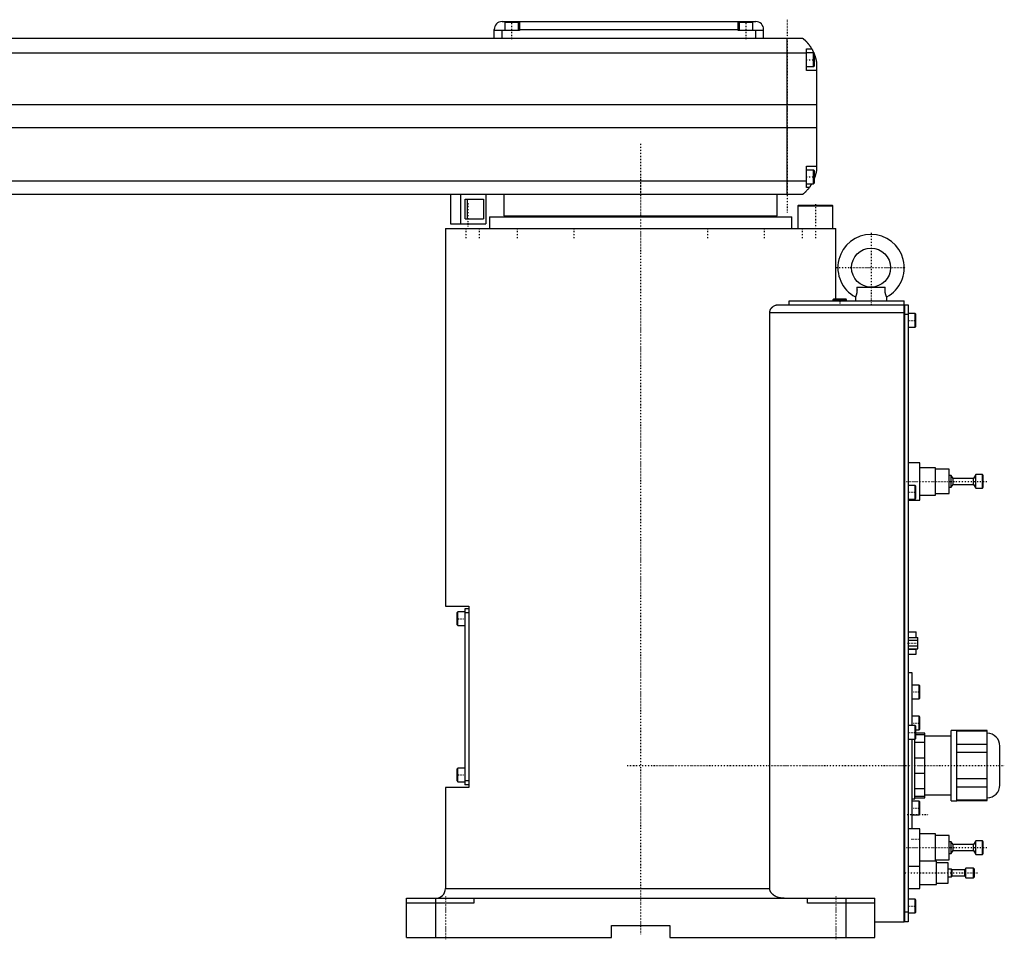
# Model space of a CAD drawing. Extents: x -906 to 186, y -1 to 900.
# Tile 3 of 3: x -318 to 186, y -1 to 470. Entities that reach past the tile are written whole.
import ezdxf

# ---------------------------------------------------------------- set-up
doc = ezdxf.new("R2010")
doc.units = 0
doc.linetypes.add('CENTER', pattern=[1.5, 0.45, -0.5, 0.05, -0.5])
doc.layers.add('AM_0', color=7, linetype='CONTINUOUS')
doc.layers.add('AM_7', color=7, linetype='CENTER')

msp = doc.modelspace()

# ---------------------------------------------------------------- linework, layer by layer
at = {"layer": 'AM_0', "color": 7, "linetype": 'CONTINUOUS'}
for p, q in [((-71, 469), (59, 469)), ((-66, 469), (-66, 468.5)), ((-62, 469), (-62, 464.5)), ((50, 464.5), (50, 469)), ((54, 469), (54, 468.5)), ((-75, 460.5), (-75, 465)), ((-62, 464.5), (-75, 464.5)), ((-71, 460.5), (-71, 464.5)), ((-69.5, 468.5), (-69.5, 464.5)), ((-62.5, 468.5), (-69.5, 468.5)), ((-62.5, 464.5), (-62.5, 468.5)), ((-62, 465), (50, 465)), ((63, 464.5), (50, 464.5)), ((50.5, 468.5), (50.5, 464.5)), ((57.5, 468.5), (50.5, 468.5)), ((57.5, 464.5), (57.5, 468.5)), ((59, 460.5), (59, 464.5)), ((63, 460.5), (63, 465)), ((-517, 460.5), (83, 460.5)), ((75, 380.5), (75, 460.5)), ((85, 444), (85, 455)), ((85, 455), (87.65, 455)), ((85, 452.8), (-519, 452.8)), ((88.6, 453), (85, 453)), ((89, 452.6), (88.6, 453)), ((88.6, 446), (88.6, 453)), ((89, 446.4), (89, 452.6)), ((85, 446), (88.6, 446)), ((90, 444), (85, 444)), ((88.6, 446), (89, 446.4)), ((90, 448.5), (90, 392.5)), ((90, 426.46), (-524, 426.46)), ((90, 414.6), (-524, 414.6)), ((85, 384), (85, 395)), ((85, 395), (90, 395)), ((88.6, 393), (85, 393)), ((89, 392.6), (88.6, 393)), ((88.6, 386), (88.6, 393)), ((89, 386.4), (89, 392.6)), ((85, 387.22), (-519, 387.22)), ((85, 386), (88.6, 386)), ((86.34, 384), (85, 384)), ((88.6, 386), (89, 386.4)), ((83, 380.5), (-517, 380.5)), ((-97.35, 380.5), (-97.35, 365.5)), ((-92.35, 380.5), (-92.35, 365.5)), ((-79.35, 380.5), (-79.35, 365.5)), ((-70, 380.5), (-70, 369.5)), ((70, 369.5), (70, 380.5)), ((-89.85, 378), (-80.42, 378)), ((-89.85, 368), (-89.85, 378)), ((-88.74, 368), (-88.74, 378)), ((-80.42, 378), (-80.42, 368)), ((80.9, 375), (80.5, 374.6)), ((80.5, 374.6), (80.5, 363)), ((80.5, 374.6), (98.5, 374.6)), ((80.9, 375), (98.1, 375)), ((98.5, 374.6), (98.1, 375)), ((98.5, 363), (98.5, 374.6)), ((-77.5, 369), (-77.5, 363)), ((-77.5, 369), (77.5, 369)), ((-70, 369.5), (70, 369.5)), ((-55, 369.5), (-55, 369)), ((55, 369), (55, 369.5)), ((77.5, 363), (77.5, 369)), ((-97.35, 365.5), (-79.35, 365.5)), ((-89.85, 368), (-80.42, 368)), ((-100, 363), (-100, 169.7)), ((-100, 363), (100, 363)), ((100, 327), (100, 363)), ((110.72, 333), (125.28, 333)), ((110, 328), (110, 326)), ((126, 326), (126, 328)), ((70.42, 324), (135, 324)), ((75.99, 326), (135, 326)), ((75.99, 324), (75.99, 326)), ((98.9, 327), (98.5, 326.6)), ((98.5, 326.6), (98.5, 326)), ((98.5, 326.6), (105.5, 326.6)), ((98.9, 327), (105.1, 327)), ((105.5, 326.6), (105.1, 327)), ((105.5, 326), (105.5, 326.6)), ((135, 8), (135, 326)), ((135, 323.95), (135.05, 323.95)), ((135.05, 324), (137, 324)), ((135.05, 324), (135.05, 8)), ((137, 324), (137, 8)), ((66.14, 25), (66.14, 320)), ((66.14, 320), (135, 320)), ((135, 318.95), (135.05, 318.95)), ((137, 319), (135.05, 319)), ((140.6, 319.5), (137, 319.5)), ((141, 319.1), (140.6, 319.5)), ((140.6, 312.5), (140.6, 319.5)), ((141, 312.9), (141, 319.1)), ((140.6, 312.5), (141, 312.9)), ((137, 312.5), (140.6, 312.5)), ((143, 243), (137, 243)), ((143, 224), (143, 243)), ((151, 240.5), (143, 240.5)), ((151, 226.5), (151, 240.5)), ((158, 239.75), (151, 239.75)), ((158, 227.25), (158, 239.75)), ((159.1, 236.5), (158, 236.5)), ((160, 235), (159.1, 236.5)), ((159.1, 230.5), (159.1, 236.5)), ((159.1, 230.5), (160, 232)), ((170.5, 235), (160, 235)), ((160, 232), (160, 235)), ((160, 232), (170.5, 232)), ((171.7, 237), (170.5, 235)), ((170.5, 232), (170.5, 235)), ((170.5, 232), (171.7, 230)), ((175, 237), (171.7, 237)), ((171.7, 230), (171.7, 237)), ((175.5, 236.5), (175, 237)), ((175, 230), (175, 237)), ((175.5, 230.5), (175.5, 236.5)), ((140.6, 231.5), (137, 231.5)), ((141, 231.1), (140.6, 231.5)), ((140.6, 224.5), (140.6, 231.5)), ((141, 224.9), (141, 231.1)), ((151, 227.25), (158, 227.25)), ((158, 230.5), (159.1, 230.5)), ((171.7, 230), (175, 230)), ((175, 230), (175.5, 230.5)), ((137, 224.5), (140.6, 224.5)), ((137, 224), (143, 224)), ((140.6, 224.5), (141, 224.9)), ((143, 226.5), (151, 226.5)), ((-100, 169.7), (-88, 169.7)), ((-93.6, 166.7), (-94, 166.3)), ((-90, 166.7), (-93.6, 166.7)), ((-93.6, 159.7), (-93.6, 166.7)), ((-88, 168.2), (-90, 168.2)), ((-90, 168.2), (-90, 78.2)), ((-88, 169.7), (-88, 76.7)), ((-94, 160.1), (-94, 166.3)), ((-88, 166.2), (-90, 166.2)), ((-94, 160.1), (-93.6, 159.7)), ((-93.6, 159.7), (-90, 159.7)), ((137, 156.4), (141.1, 156.4)), ((141.1, 153.59), (141.1, 156.4)), ((137, 153.59), (142, 153.59)), ((137, 152.14), (142, 152.14)), ((142, 147.81), (142, 153.59)), ((137, 149.26), (142, 149.26)), ((137, 147.81), (142, 147.81)), ((137, 147.53), (141.1, 147.53)), ((141.1, 145), (141.1, 147.81)), ((137, 145), (141.1, 145)), ((139, 135.5), (137, 135.5)), ((139, 108.5), (139, 135.5)), ((142.6, 129.17), (139, 129.17)), ((143, 128.77), (142.6, 129.17)), ((142.6, 122.17), (142.6, 129.17)), ((143, 122.57), (143, 128.77)), ((139, 122.17), (142.6, 122.17)), ((142.6, 122.17), (143, 122.57)), ((142.6, 113.25), (139, 113.25)), ((143, 112.85), (142.6, 113.25)), ((142.6, 106.25), (142.6, 113.25)), ((143, 106.65), (143, 112.85)), ((140.6, 108.5), (137, 108.5)), ((141, 108.1), (140.6, 108.5)), ((140.6, 101.5), (140.6, 108.5)), ((141, 101.9), (141, 108.1)), ((141, 106.25), (142.6, 106.25)), ((142.6, 106.25), (143, 106.65)), ((162, 106), (159, 106)), ((159, 70), (159, 106)), ((162, 70), (162, 106)), ((137, 101.5), (140.6, 101.5)), ((139, 55.5), (139, 101.5)), ((140.5, 71), (140.5, 101.52)), ((140.6, 101.5), (141, 101.9)), ((145.5, 104.5), (141, 104.5)), ((141, 103.87), (145.5, 103.87)), ((145.5, 71.5), (145.5, 104.5)), ((159, 103), (145.5, 103)), ((177.5, 105.88), (162, 105.88)), ((162, 105.73), (177.5, 105.73)), ((177.5, 70.12), (177.5, 105.88)), ((145.5, 99.84), (140.5, 99.84)), ((177.5, 98.85), (162, 98.85)), ((184, 78), (184, 98)), ((140.5, 92.03), (145.5, 92.03)), ((162, 94.88), (177.5, 94.88)), ((-93.6, 86.7), (-94, 86.3)), ((-94, 80.1), (-94, 86.3)), ((-90, 86.7), (-93.6, 86.7)), ((-93.6, 79.7), (-93.6, 86.7)), ((145.5, 83.97), (140.5, 83.97)), ((177.5, 81.12), (162, 81.12)), ((-100, 76.7), (-100, 25)), ((-88, 76.7), (-100, 76.7)), ((-94, 80.1), (-93.6, 79.7)), ((-93.6, 79.7), (-90, 79.7)), ((-88, 80.2), (-90, 80.2)), ((-88, 78.2), (-90, 78.2)), ((140.5, 76.16), (145.5, 76.16)), ((162, 77.15), (177.5, 77.15)), ((139, 71), (140.5, 71)), ((145.5, 72.13), (140.5, 72.13)), ((140.5, 71.5), (145.5, 71.5)), ((145.5, 73), (159, 73)), ((142.6, 69.75), (139, 69.75)), ((143, 69.35), (142.6, 69.75)), ((142.6, 62.75), (142.6, 69.75)), ((143, 63.15), (143, 69.35)), ((159, 70), (162, 70)), ((177.5, 70.27), (162, 70.27)), ((162, 70.12), (177.5, 70.12)), ((139, 62.75), (142.6, 62.75)), ((142.6, 62.75), (143, 63.15)), ((143, 55.5), (137, 55.5)), ((143, 25), (143, 55.5)), ((151, 53), (143, 53)), ((151, 39), (151, 53)), ((158, 52.25), (151, 52.25)), ((158, 39.75), (158, 52.25)), ((159.1, 49), (158, 49)), ((160, 47.5), (159.1, 49)), ((159.1, 43), (159.1, 49)), ((170.5, 47.5), (160, 47.5)), ((160, 44.5), (160, 47.5)), ((171.7, 49.5), (170.5, 47.5)), ((170.5, 44.5), (170.5, 47.5)), ((175, 49.5), (171.7, 49.5)), ((171.7, 42.5), (171.7, 49.5)), ((175.5, 49), (175, 49.5)), ((175, 42.5), (175, 49.5)), ((175.5, 43), (175.5, 49)), ((158, 43), (159.1, 43)), ((159.1, 43), (160, 44.5)), ((160, 44.5), (170.5, 44.5)), ((170.5, 44.5), (171.7, 42.5)), ((171.7, 42.5), (175, 42.5)), ((175, 42.5), (175.5, 43)), ((137, 36.5), (143, 36.5)), ((151.5, 39), (143, 39)), ((151, 39.75), (158, 39.75)), ((151.5, 27), (151.5, 39)), ((157.5, 38.25), (151.5, 38.25)), ((157.5, 27.75), (157.5, 38.25)), ((166.6, 35.5), (166, 34.5)), ((170.5, 35.5), (166.6, 35.5)), ((166.6, 30.5), (166.6, 35.5)), ((171, 35), (170.5, 35.5)), ((170.5, 30.5), (170.5, 35.5)), ((159.2, 35), (157.5, 35)), ((157.5, 31), (159.2, 31)), ((159.5, 34.5), (159.2, 35)), ((159.2, 31), (159.2, 35)), ((159.2, 31), (159.5, 31.5)), ((166, 34.5), (159.5, 34.5)), ((159.5, 31.5), (159.5, 34.5)), ((159.5, 31.5), (166, 31.5)), ((166, 31.5), (166, 34.5)), ((166, 31.5), (166.6, 30.5)), ((166.6, 30.5), (170.5, 30.5)), ((170.5, 30.5), (171, 31)), ((171, 31), (171, 35)), ((143, 27), (151.5, 27)), ((151.5, 27.75), (157.5, 27.75)), ((-100, 25), (66.14, 25)), ((137, 25), (143, 25)), ((-120, 0), (-120, 20)), ((-120, 20), (120, 20)), ((-85.5, 17.5), (-120, 17.5)), ((-105, 20), (-105, 0)), ((-85.5, 20), (-85.5, 17.5)), ((85.5, 17.5), (85.5, 20)), ((120, 17.5), (85.5, 17.5)), ((105, 20), (105, 0)), ((120, 0), (120, 20)), ((140.6, 19.5), (137, 19.5)), ((141, 19.1), (140.6, 19.5)), ((140.6, 12.5), (140.6, 19.5)), ((141, 12.9), (141, 19.1)), ((135, 13.05), (135.05, 13.05)), ((135.05, 13), (137, 13)), ((137, 12.5), (140.6, 12.5)), ((140.6, 12.5), (141, 12.9)), ((-15, 0), (-15, 6)), ((-15, 6), (15, 6)), ((15, 6), (15, 0)), ((120, 8), (135, 8)), ((135, 8.05), (135.05, 8.05)), ((137, 8), (135.05, 8)), ((-120, 0), (-15, 0)), ((15, 0), (120, 0))]:
    msp.add_line(p, q, dxfattribs=at)
for points in [[(83, 460.5, 0), (83, 460.5, 0), (83, 460.5, 0), (83, 460.5, 0), (83.01, 460.5, 0), (83.01, 460.49, 0), (83.01, 460.49, 0), (83.02, 460.49, 0), (83.02, 460.48, 0), (83.03, 460.47, 0), (83.04, 460.47, 0), (83.05, 460.46, 0), (83.05, 460.46, 0), (83.06, 460.45, 0), (83.08, 460.44, 0), (83.09, 460.42, 0), (83.11, 460.41, 0), (83.12, 460.4, 0), (83.13, 460.39, 0), (83.14, 460.38, 0), (83.16, 460.37, 0), (83.18, 460.35, 0), (83.19, 460.34, 0), (83.2, 460.33, 0), (83.23, 460.31, 0), (83.25, 460.29, 0), (83.27, 460.28, 0), (83.28, 460.27, 0), (83.3, 460.24, 0), (83.33, 460.22, 0), (83.36, 460.2, 0), (83.39, 460.17, 0), (83.42, 460.14, 0), (83.44, 460.13, 0), (83.46, 460.11, 0), (83.49, 460.08, 0), (83.52, 460.05, 0), (83.56, 460.02, 0), (83.6, 459.99, 0), (83.63, 459.96, 0), (83.65, 459.94, 0), (83.67, 459.92, 0), (83.71, 459.89, 0), (83.75, 459.85, 0), (83.79, 459.81, 0), (83.83, 459.77, 0), (83.88, 459.74, 0), (83.9, 459.72, 0), (83.92, 459.69, 0), (83.96, 459.65, 0), (84.01, 459.61, 0), (84.06, 459.57, 0), (84.1, 459.52, 0), (84.15, 459.48, 0), (84.17, 459.46, 0), (84.2, 459.43, 0), (84.25, 459.39, 0), (84.29, 459.34, 0), (84.34, 459.29, 0), (84.39, 459.24, 0), (84.44, 459.19, 0), (84.47, 459.17, 0), (84.49, 459.14, 0), (84.54, 459.09, 0), (84.6, 459.04, 0), (84.62, 459.01, 0), (84.65, 458.98, 0), (84.7, 458.93, 0), (84.75, 458.87, 0), (84.78, 458.85, 0), (84.81, 458.82, 0), (84.86, 458.76, 0), (84.91, 458.71, 0), (84.97, 458.65, 0), (85.02, 458.59, 0), (85.07, 458.53, 0), (85.1, 458.5, 0), (85.13, 458.47, 0), (85.18, 458.41, 0), (85.24, 458.35, 0), (85.29, 458.28, 0), (85.35, 458.22, 0), (85.41, 458.16, 0), (85.43, 458.12, 0), (85.46, 458.09, 0), (85.52, 458.02, 0), (85.58, 457.96, 0), (85.63, 457.89, 0), (85.69, 457.82, 0), (85.75, 457.75, 0), (85.78, 457.72, 0), (85.81, 457.68, 0), (85.86, 457.61, 0), (85.92, 457.54, 0), (85.98, 457.46, 0), (86.04, 457.39, 0), (86.1, 457.32, 0), (86.13, 457.28, 0), (86.15, 457.24, 0), (86.21, 457.16, 0), (86.27, 457.09, 0), (86.33, 457.01, 0), (86.39, 456.93, 0), (86.45, 456.85, 0), (86.48, 456.81, 0), (86.51, 456.77, 0), (86.56, 456.69, 0), (86.62, 456.61, 0), (86.65, 456.57, 0), (86.68, 456.52, 0), (86.74, 456.44, 0), (86.8, 456.36, 0), (86.83, 456.32, 0), (86.85, 456.27, 0), (86.91, 456.19, 0), (86.97, 456.1, 0), (87.02, 456.02, 0), (87.08, 455.93, 0), (87.14, 455.84, 0), (87.16, 455.8, 0), (87.19, 455.76, 0), (87.25, 455.67, 0), (87.3, 455.58, 0), (87.49, 455.27, 0), (87.65, 455, 0)], [(87.65, 455, 0), (87.65, 455, 0), (87.66, 454.98, 0), (87.67, 454.96, 0), (87.68, 454.94, 0), (87.7, 454.91, 0), (87.73, 454.86, 0), (87.77, 454.79, 0), (87.82, 454.7, 0), (87.87, 454.6, 0), (87.93, 454.49, 0), (87.96, 454.43, 0), (88, 454.36, 0), (88.07, 454.23, 0), (88.14, 454.08, 0), (88.22, 453.92, 0), (88.31, 453.76, 0), (88.39, 453.58, 0), (88.43, 453.49, 0), (88.47, 453.4, 0), (88.56, 453.21, 0), (88.65, 453.01, 0), (88.69, 452.91, 0)], [(89, 452.14, 0), (89.03, 452.05, 0), (89.1, 451.86, 0), (89.17, 451.67, 0), (89.21, 451.57, 0), (89.24, 451.48, 0), (89.31, 451.28, 0), (89.37, 451.08, 0), (89.43, 450.87, 0), (89.49, 450.67, 0), (89.55, 450.46, 0), (89.58, 450.36, 0), (89.61, 450.26, 0), (89.66, 450.05, 0), (89.72, 449.85, 0), (89.77, 449.64, 0), (89.81, 449.44, 0), (89.86, 449.23, 0), (89.88, 449.13, 0), (89.9, 449.03, 0), (89.94, 448.82, 0), (89.98, 448.61, 0), (90, 448.5, 0)], [(90, 392.5, 0), (89.98, 392.41, 0), (89.95, 392.22, 0), (89.91, 392.03, 0), (89.89, 391.93, 0), (89.87, 391.83, 0), (89.83, 391.63, 0), (89.78, 391.43, 0), (89.73, 391.22, 0), (89.68, 391.01, 0), (89.63, 390.8, 0), (89.6, 390.7, 0), (89.57, 390.59, 0), (89.51, 390.39, 0), (89.45, 390.18, 0), (89.38, 389.97, 0), (89.32, 389.76, 0), (89.25, 389.56, 0), (89.22, 389.46, 0), (89.18, 389.36, 0), (89.11, 389.16, 0), (89.04, 388.96, 0), (89, 388.86, 0)], [(86.34, 384, 0), (86.2, 383.81, 0), (85.92, 383.45, 0), (85.64, 383.11, 0), (85.5, 382.95, 0), (85.36, 382.79, 0), (85.1, 382.49, 0), (84.84, 382.22, 0), (84.59, 381.96, 0), (84.45, 381.81, 0), (84.41, 381.77, 0), (84.37, 381.73, 0), (84.35, 381.71, 0), (84.33, 381.69, 0), (84.29, 381.66, 0), (84.25, 381.62, 0), (84.21, 381.58, 0), (84.17, 381.55, 0), (84.14, 381.51, 0), (84.12, 381.49, 0), (84.1, 381.47, 0), (84.06, 381.44, 0), (84.03, 381.4, 0), (84.01, 381.39, 0), (83.99, 381.37, 0), (83.96, 381.34, 0), (83.92, 381.31, 0), (83.9, 381.29, 0), (83.89, 381.27, 0), (83.85, 381.24, 0), (83.82, 381.21, 0), (83.79, 381.18, 0), (83.75, 381.15, 0), (83.72, 381.12, 0), (83.71, 381.11, 0), (83.69, 381.09, 0), (83.66, 381.07, 0), (83.63, 381.04, 0), (83.6, 381.01, 0), (83.57, 380.99, 0), (83.54, 380.96, 0), (83.53, 380.95, 0), (83.52, 380.94, 0), (83.49, 380.91, 0), (83.46, 380.89, 0), (83.44, 380.87, 0), (83.41, 380.85, 0), (83.39, 380.83, 0), (83.38, 380.82, 0), (83.37, 380.81, 0), (83.34, 380.79, 0), (83.32, 380.77, 0), (83.3, 380.75, 0), (83.28, 380.73, 0), (83.26, 380.72, 0), (83.25, 380.71, 0), (83.24, 380.7, 0), (83.22, 380.69, 0), (83.2, 380.67, 0), (83.19, 380.66, 0), (83.17, 380.64, 0), (83.16, 380.63, 0), (83.15, 380.62, 0), (83.14, 380.62, 0), (83.13, 380.61, 0), (83.11, 380.59, 0), (83.11, 380.59, 0), (83.1, 380.58, 0), (83.09, 380.57, 0), (83.08, 380.57, 0), (83.07, 380.56, 0), (83.07, 380.56, 0), (83.06, 380.55, 0), (83.05, 380.54, 0), (83.04, 380.54, 0), (83.04, 380.53, 0), (83.03, 380.52, 0), (83.03, 380.52, 0), (83.02, 380.52, 0), (83.02, 380.51, 0), (83.01, 380.51, 0), (83, 380.5, 0), (83, 380.5, 0)], [(87.65, 386, 0), (87.59, 385.9, 0), (87.48, 385.71, 0), (87.37, 385.53, 0), (87.32, 385.45, 0), (87.27, 385.36, 0), (87.16, 385.2, 0), (87.06, 385.04, 0), (86.96, 384.89, 0), (86.87, 384.75, 0), (86.78, 384.62, 0), (86.74, 384.56, 0), (86.7, 384.5, 0), (86.62, 384.39, 0), (86.55, 384.29, 0), (86.49, 384.21, 0), (86.44, 384.14, 0), (86.4, 384.08, 0), (86.38, 384.06, 0), (86.37, 384.04, 0), (86.35, 384.02, 0), (86.34, 384, 0), (86.34, 384, 0)], [(110.72, 333, 0), (110.74, 332.81, 0), (110.76, 332.58, 0), (110.77, 332.51, 0), (110.77, 332.45, 0), (110.77, 332.42, 0), (110.78, 332.38, 0), (110.78, 332.32, 0), (110.78, 332.25, 0), (110.79, 332.18, 0), (110.79, 332.12, 0), (110.8, 332.05, 0), (110.8, 332.02, 0), (110.8, 331.99, 0), (110.8, 331.92, 0), (110.8, 331.85, 0), (110.8, 331.82, 0), (110.8, 331.79, 0), (110.81, 331.72, 0), (110.81, 331.65, 0), (110.81, 331.62, 0), (110.81, 331.59, 0), (110.81, 331.52, 0), (110.81, 331.45, 0), (110.8, 331.39, 0), (110.8, 331.32, 0), (110.8, 331.26, 0), (110.8, 331.22, 0), (110.8, 331.19, 0), (110.8, 331.12, 0), (110.79, 331.06, 0), (110.79, 330.99, 0), (110.78, 330.93, 0), (110.78, 330.86, 0), (110.78, 330.83, 0), (110.77, 330.8, 0), (110.77, 330.73, 0), (110.76, 330.67, 0), (110.76, 330.61, 0), (110.75, 330.54, 0), (110.74, 330.48, 0), (110.74, 330.45, 0), (110.73, 330.42, 0), (110.72, 330.35, 0), (110.72, 330.29, 0), (110.71, 330.23, 0), (110.7, 330.17, 0), (110.69, 330.11, 0), (110.68, 330.08, 0), (110.68, 330.05, 0), (110.66, 329.99, 0), (110.65, 329.93, 0), (110.64, 329.87, 0), (110.63, 329.81, 0), (110.62, 329.76, 0), (110.61, 329.73, 0), (110.6, 329.7, 0), (110.59, 329.64, 0), (110.58, 329.59, 0), (110.57, 329.56, 0), (110.56, 329.53, 0), (110.55, 329.48, 0), (110.54, 329.43, 0), (110.53, 329.4, 0), (110.52, 329.37, 0), (110.51, 329.32, 0), (110.49, 329.27, 0), (110.48, 329.22, 0), (110.46, 329.17, 0), (110.45, 329.12, 0), (110.44, 329.1, 0), (110.43, 329.08, 0), (110.42, 329.03, 0), (110.4, 328.99, 0), (110.39, 328.94, 0), (110.37, 328.9, 0), (110.36, 328.85, 0), (110.35, 328.83, 0), (110.34, 328.81, 0), (110.33, 328.77, 0), (110.31, 328.73, 0), (110.3, 328.69, 0), (110.28, 328.66, 0), (110.27, 328.62, 0), (110.26, 328.6, 0), (110.26, 328.58, 0), (110.24, 328.55, 0), (110.23, 328.51, 0), (110.22, 328.48, 0), (110.2, 328.45, 0), (110.19, 328.42, 0), (110.18, 328.4, 0), (110.18, 328.39, 0), (110.17, 328.36, 0), (110.15, 328.33, 0), (110.14, 328.31, 0), (110.13, 328.28, 0), (110.12, 328.26, 0), (110.11, 328.25, 0), (110.11, 328.23, 0), (110.1, 328.21, 0), (110.09, 328.19, 0), (110.09, 328.18, 0), (110.08, 328.17, 0), (110.07, 328.15, 0), (110.06, 328.13, 0), (110.06, 328.13, 0), (110.06, 328.12, 0), (110.05, 328.1, 0), (110.04, 328.09, 0), (110.04, 328.07, 0), (110.03, 328.06, 0), (110.02, 328.05, 0), (110.02, 328.05, 0), (110.02, 328.04, 0), (110.02, 328.03, 0), (110.01, 328.02, 0), (110.01, 328.02, 0), (110.01, 328.01, 0), (110, 328.01, 0), (110, 328.01, 0), (110, 328, 0), (110, 328, 0), (110, 328, 0), (110, 328, 0)], [(110.72, 333, 0), (110.74, 332.81, 0), (110.76, 332.58, 0), (110.77, 332.51, 0), (110.77, 332.45, 0), (110.77, 332.42, 0), (110.78, 332.38, 0), (110.78, 332.32, 0), (110.78, 332.25, 0), (110.79, 332.18, 0), (110.79, 332.12, 0), (110.8, 332.05, 0), (110.8, 332.02, 0), (110.8, 331.99, 0), (110.8, 331.92, 0), (110.8, 331.85, 0), (110.8, 331.82, 0), (110.8, 331.79, 0), (110.81, 331.72, 0), (110.81, 331.65, 0), (110.81, 331.62, 0), (110.81, 331.59, 0), (110.81, 331.52, 0), (110.81, 331.45, 0), (110.8, 331.39, 0), (110.8, 331.32, 0), (110.8, 331.26, 0), (110.8, 331.22, 0), (110.8, 331.19, 0), (110.8, 331.12, 0), (110.79, 331.06, 0), (110.79, 330.99, 0), (110.78, 330.93, 0), (110.78, 330.86, 0), (110.78, 330.83, 0), (110.77, 330.8, 0), (110.77, 330.73, 0), (110.76, 330.67, 0), (110.76, 330.61, 0), (110.75, 330.54, 0), (110.74, 330.48, 0), (110.74, 330.45, 0), (110.73, 330.42, 0), (110.72, 330.35, 0), (110.72, 330.29, 0), (110.71, 330.23, 0), (110.7, 330.17, 0), (110.69, 330.11, 0), (110.68, 330.08, 0), (110.68, 330.05, 0), (110.66, 329.99, 0), (110.65, 329.93, 0), (110.64, 329.87, 0), (110.63, 329.81, 0), (110.62, 329.76, 0), (110.61, 329.73, 0), (110.6, 329.7, 0), (110.59, 329.64, 0), (110.58, 329.59, 0), (110.57, 329.56, 0), (110.56, 329.53, 0), (110.55, 329.48, 0), (110.54, 329.43, 0), (110.53, 329.4, 0), (110.52, 329.37, 0), (110.51, 329.32, 0), (110.49, 329.27, 0), (110.48, 329.22, 0), (110.46, 329.17, 0), (110.45, 329.12, 0), (110.44, 329.1, 0), (110.43, 329.08, 0), (110.42, 329.03, 0), (110.4, 328.99, 0), (110.39, 328.94, 0), (110.37, 328.9, 0), (110.36, 328.85, 0), (110.35, 328.83, 0), (110.34, 328.81, 0), (110.33, 328.77, 0), (110.31, 328.73, 0), (110.3, 328.69, 0), (110.28, 328.66, 0), (110.27, 328.62, 0), (110.26, 328.6, 0), (110.26, 328.58, 0), (110.24, 328.55, 0), (110.23, 328.51, 0), (110.22, 328.48, 0), (110.2, 328.45, 0), (110.19, 328.42, 0), (110.18, 328.4, 0), (110.18, 328.39, 0), (110.17, 328.36, 0), (110.15, 328.33, 0), (110.14, 328.31, 0), (110.13, 328.28, 0), (110.12, 328.26, 0), (110.11, 328.25, 0), (110.11, 328.23, 0), (110.1, 328.21, 0), (110.09, 328.19, 0), (110.09, 328.18, 0), (110.08, 328.17, 0), (110.07, 328.15, 0), (110.06, 328.13, 0), (110.06, 328.13, 0), (110.06, 328.12, 0), (110.05, 328.1, 0), (110.04, 328.09, 0), (110.04, 328.07, 0), (110.03, 328.06, 0), (110.02, 328.05, 0), (110.02, 328.05, 0), (110.02, 328.04, 0), (110.02, 328.03, 0), (110.01, 328.02, 0), (110.01, 328.02, 0), (110.01, 328.01, 0), (110, 328.01, 0), (110, 328.01, 0), (110, 328, 0), (110, 328, 0), (110, 328, 0), (110, 328, 0)], [(126, 328, 0), (126, 328, 0), (126, 328, 0), (126, 328, 0), (126, 328.01, 0), (126, 328.01, 0), (125.99, 328.01, 0), (125.99, 328.02, 0), (125.99, 328.02, 0), (125.98, 328.03, 0), (125.98, 328.04, 0), (125.98, 328.05, 0), (125.98, 328.05, 0), (125.97, 328.06, 0), (125.96, 328.07, 0), (125.96, 328.09, 0), (125.95, 328.1, 0), (125.94, 328.12, 0), (125.94, 328.13, 0), (125.94, 328.13, 0), (125.93, 328.15, 0), (125.92, 328.17, 0), (125.91, 328.18, 0), (125.91, 328.19, 0), (125.9, 328.21, 0), (125.89, 328.23, 0), (125.89, 328.25, 0), (125.88, 328.26, 0), (125.87, 328.28, 0), (125.86, 328.31, 0), (125.85, 328.33, 0), (125.83, 328.36, 0), (125.82, 328.39, 0), (125.82, 328.4, 0), (125.81, 328.42, 0), (125.8, 328.45, 0), (125.78, 328.48, 0), (125.77, 328.51, 0), (125.76, 328.55, 0), (125.74, 328.58, 0), (125.74, 328.6, 0), (125.73, 328.62, 0), (125.72, 328.66, 0), (125.7, 328.69, 0), (125.69, 328.73, 0), (125.67, 328.77, 0), (125.66, 328.81, 0), (125.65, 328.83, 0), (125.64, 328.85, 0), (125.63, 328.9, 0), (125.61, 328.94, 0), (125.6, 328.99, 0), (125.58, 329.03, 0), (125.57, 329.08, 0), (125.56, 329.1, 0), (125.55, 329.12, 0), (125.54, 329.17, 0), (125.52, 329.22, 0), (125.51, 329.27, 0), (125.49, 329.32, 0), (125.48, 329.37, 0), (125.47, 329.4, 0), (125.46, 329.43, 0), (125.45, 329.48, 0), (125.44, 329.53, 0), (125.43, 329.56, 0), (125.42, 329.59, 0), (125.41, 329.64, 0), (125.4, 329.7, 0), (125.39, 329.73, 0), (125.38, 329.75, 0), (125.37, 329.81, 0), (125.36, 329.87, 0), (125.35, 329.93, 0), (125.34, 329.99, 0), (125.32, 330.05, 0), (125.32, 330.08, 0), (125.31, 330.11, 0), (125.3, 330.17, 0), (125.29, 330.23, 0), (125.28, 330.29, 0), (125.28, 330.35, 0), (125.27, 330.42, 0), (125.26, 330.45, 0), (125.26, 330.48, 0), (125.25, 330.54, 0), (125.24, 330.61, 0), (125.24, 330.67, 0), (125.23, 330.73, 0), (125.23, 330.8, 0), (125.22, 330.83, 0), (125.22, 330.86, 0), (125.22, 330.93, 0), (125.21, 330.99, 0), (125.21, 331.06, 0), (125.2, 331.12, 0), (125.2, 331.19, 0), (125.2, 331.22, 0), (125.2, 331.26, 0), (125.2, 331.32, 0), (125.2, 331.39, 0), (125.19, 331.46, 0), (125.19, 331.52, 0), (125.19, 331.59, 0), (125.19, 331.62, 0), (125.19, 331.65, 0), (125.19, 331.72, 0), (125.2, 331.79, 0), (125.2, 331.82, 0), (125.2, 331.85, 0), (125.2, 331.92, 0), (125.2, 331.99, 0), (125.2, 332.02, 0), (125.2, 332.05, 0), (125.21, 332.12, 0), (125.21, 332.19, 0), (125.22, 332.25, 0), (125.22, 332.32, 0), (125.22, 332.38, 0), (125.23, 332.42, 0), (125.23, 332.45, 0), (125.23, 332.51, 0), (125.24, 332.58, 0), (125.26, 332.81, 0), (125.28, 333, 0)], [(66.14, 320, 0), (66.14, 320.03, 0), (66.15, 320.1, 0), (66.15, 320.17, 0), (66.15, 320.21, 0), (66.15, 320.24, 0), (66.16, 320.31, 0), (66.16, 320.38, 0), (66.17, 320.45, 0), (66.18, 320.52, 0), (66.19, 320.59, 0), (66.2, 320.62, 0), (66.21, 320.66, 0), (66.22, 320.73, 0), (66.23, 320.79, 0), (66.25, 320.86, 0), (66.27, 320.93, 0), (66.29, 321, 0), (66.3, 321.03, 0), (66.31, 321.06, 0), (66.33, 321.13, 0), (66.35, 321.19, 0), (66.36, 321.23, 0), (66.37, 321.26, 0), (66.4, 321.32, 0), (66.42, 321.39, 0), (66.44, 321.42, 0), (66.45, 321.45, 0), (66.48, 321.51, 0), (66.51, 321.57, 0), (66.54, 321.63, 0), (66.57, 321.69, 0), (66.6, 321.75, 0), (66.62, 321.78, 0), (66.63, 321.81, 0), (66.67, 321.87, 0), (66.7, 321.93, 0), (66.74, 321.98, 0), (66.77, 322.04, 0), (66.81, 322.09, 0), (66.83, 322.12, 0), (66.84, 322.14, 0), (66.88, 322.2, 0), (66.92, 322.25, 0), (66.96, 322.3, 0), (67, 322.35, 0), (67.04, 322.4, 0), (67.06, 322.42, 0), (67.08, 322.44, 0), (67.12, 322.49, 0), (67.16, 322.53, 0), (67.2, 322.58, 0), (67.24, 322.62, 0), (67.28, 322.66, 0), (67.3, 322.68, 0), (67.32, 322.7, 0), (67.36, 322.75, 0), (67.4, 322.79, 0), (67.45, 322.83, 0), (67.49, 322.86, 0), (67.53, 322.9, 0), (67.55, 322.92, 0), (67.58, 322.94, 0), (67.62, 322.98, 0), (67.67, 323.01, 0), (67.69, 323.03, 0), (67.83, 323.14, 0), (68.12, 323.33, 0), (68.41, 323.5, 0), (68.72, 323.64, 0), (69.03, 323.76, 0), (69.34, 323.86, 0), (69.5, 323.9, 0), (69.66, 323.93, 0), (69.97, 323.98, 0), (70.27, 324, 0), (70.42, 324, 0)], [(73.48, 20, 0), (73.23, 20, 0), (72.69, 20.03, 0), (72.14, 20.09, 0), (71.86, 20.13, 0), (71.59, 20.18, 0), (71.05, 20.3, 0), (70.53, 20.44, 0), (70.04, 20.6, 0), (69.53, 20.81, 0), (69.24, 20.95, 0), (69.16, 20.99, 0), (69.07, 21.03, 0), (69.03, 21.05, 0), (68.99, 21.07, 0), (68.91, 21.12, 0), (68.83, 21.16, 0), (68.79, 21.19, 0), (68.75, 21.21, 0), (68.67, 21.26, 0), (68.59, 21.3, 0), (68.55, 21.33, 0), (68.51, 21.35, 0), (68.44, 21.4, 0), (68.36, 21.45, 0), (68.29, 21.5, 0), (68.21, 21.55, 0), (68.14, 21.6, 0), (68.11, 21.63, 0), (68.07, 21.65, 0), (68, 21.71, 0), (67.93, 21.76, 0), (67.87, 21.81, 0), (67.8, 21.87, 0), (67.73, 21.92, 0), (67.7, 21.95, 0), (67.66, 21.98, 0), (67.6, 22.04, 0), (67.53, 22.11, 0), (67.46, 22.17, 0), (67.4, 22.23, 0), (67.33, 22.3, 0), (67.3, 22.33, 0), (67.27, 22.37, 0), (67.21, 22.44, 0), (67.15, 22.51, 0), (67.09, 22.58, 0), (67.03, 22.65, 0), (66.97, 22.72, 0), (66.94, 22.76, 0), (66.92, 22.79, 0), (66.86, 22.87, 0), (66.81, 22.94, 0), (66.76, 23.02, 0), (66.71, 23.09, 0), (66.67, 23.17, 0), (66.65, 23.21, 0), (66.62, 23.24, 0), (66.58, 23.32, 0), (66.54, 23.4, 0), (66.52, 23.43, 0), (66.5, 23.47, 0), (66.47, 23.55, 0), (66.43, 23.63, 0), (66.41, 23.68, 0), (66.4, 23.72, 0), (66.36, 23.8, 0), (66.33, 23.89, 0), (66.3, 23.98, 0), (66.28, 24.06, 0), (66.25, 24.15, 0), (66.24, 24.2, 0), (66.23, 24.24, 0), (66.21, 24.33, 0), (66.19, 24.42, 0), (66.18, 24.51, 0), (66.17, 24.6, 0), (66.16, 24.69, 0), (66.15, 24.74, 0), (66.15, 24.78, 0), (66.15, 24.87, 0), (66.14, 24.96, 0), (66.14, 25, 0)]]:
    msp.add_polyline3d(points, dxfattribs=at)
msp.add_circle((118, 343), 10, dxfattribs=at)
for centre, radius, start, end in [((-71, 465), 4, 90, 180), ((59, 465), 4, 0, 90), ((118, 343), 17, 298.0725, 241.9275), ((177.5, 98), 6.5, 0, 90), ((177.5, 78), 6.5, 270, 0), ((-105, 25), 5, 270, 0)]:
    msp.add_arc(centre, radius, start, end, dxfattribs=at)
at = {"layer": 'AM_7', "color": 4, "linetype": 'CENTER'}
for p, q in [((75, 470), (75, 371)), ((-66, 460.1), (-66, 468.9)), ((54, 460.1), (54, 468.9)), ((84.8, 449.5), (89.2, 449.5)), ((0, 406.4), (0, 1.6)), ((0, 388.38), (0, 380.12)), ((84.8, 389.5), (89.2, 389.5)), ((-88.6, 376.05), (-88.6, 363.95)), ((89.5, 375.6), (89.5, 357.75)), ((-89.5, 363.25), (-89.5, 357.75)), ((-82.69, 363.25), (-82.69, 357.75)), ((-63.29, 363.25), (-63.29, 357.75)), ((-34.25, 363.25), (-34.25, 357.75)), ((34.25, 363.25), (34.25, 357.75)), ((63.29, 363.25), (63.29, 357.75)), ((82.69, 363.25), (82.69, 357.75)), ((118, 360.85), (118, 323.55)), ((100.15, 343), (135.85, 343)), ((102, 327.15), (102, 323.85)), ((136.8, 316), (141.2, 316)), ((135.07, 233.5), (177.43, 233.5)), ((136.8, 228), (141.2, 228)), ((-94.2, 163.2), (-89.8, 163.2)), ((136.75, 150.7), (142.25, 150.7)), ((138.8, 125.67), (143.2, 125.67)), ((138.8, 109.75), (143.2, 109.75)), ((136.8, 105), (141.2, 105)), ((-6.95, 88), (186.25, 88)), ((-94.2, 83.2), (-89.8, 83.2)), ((138.8, 66.25), (143.2, 66.25)), ((136.5, 63), (147.5, 63)), ((135.07, 46), (177.43, 46)), ((138.8, 50.33), (143.2, 50.33)), ((135.3, 33), (172.7, 33)), ((-100, 21), (-100, -1)), ((100, 21), (100, -1)), ((136.8, 16), (141.2, 16))]:
    msp.add_line(p, q, dxfattribs=at)

doc.saveas('drawing.dxf')
